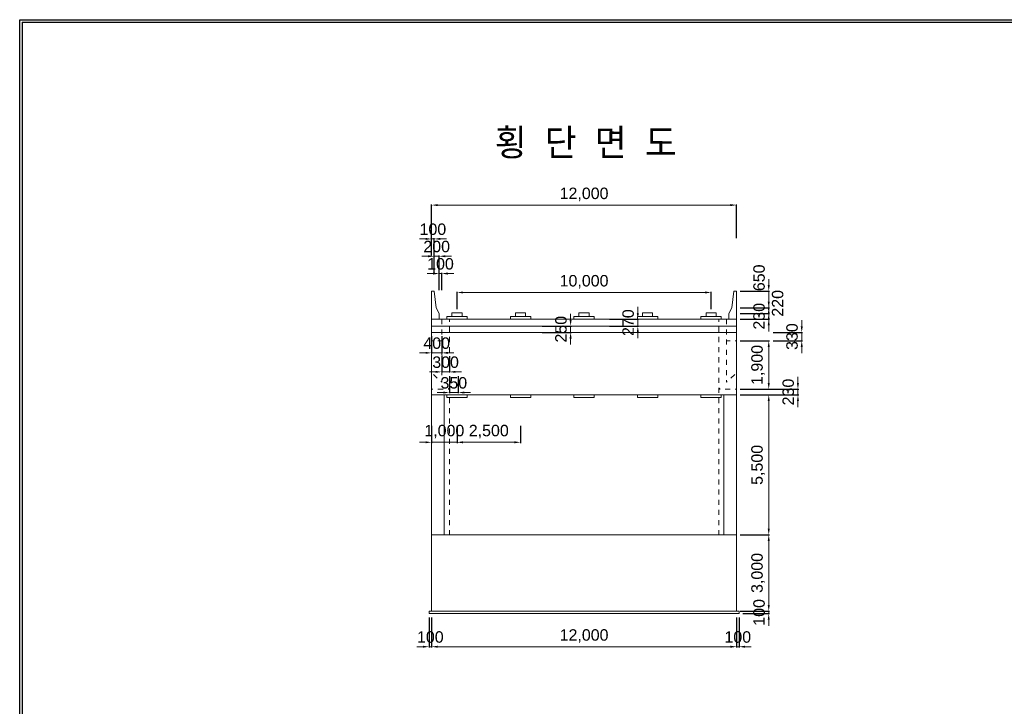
# Model space of a CAD drawing. Header units: metres. Extents: x -5059821 to -4982321, y -15782685 to -15728685.
# Tile 2 of 3: x -5059821 to -5021071, y -15755685 to -15728685. Entities that reach past the tile are written whole.
import ezdxf
from ezdxf.enums import TextEntityAlignment as Align

# ---------------------------------------------------------------- set-up
doc = ezdxf.new("R2010")
doc.units = ezdxf.units.M
doc.header["$MEASUREMENT"] = 0
doc.layers.get('Defpoints').update_dxf_attribs({"lineweight": 0})
for name, color, linetype, lineweight in [('A-DIM01', 1, 'Continuous', 0), ('Concrete', 4, 'Continuous', 0), ('Shoe', 5, 'Continuous', 0), ('Text', 3, 'Continuous', 0)]:
    doc.layers.add(name, color=color, linetype=linetype, lineweight=lineweight)
doc.styles.get("Standard").update_dxf_attribs({"font": 'txt', "height": 5})
doc.styles.add('style2', font='arial.ttf')
doc.styles.add('돋움', font='txt')
doc.dimstyles.new('DIM01', dxfattribs={"dimtxt": 3.5, "dimasz": 0.8, "dimexe": 2, "dimexo": 10, "dimgap": 1.25, "dimtad": 1, "dimdec": 0, "dimzin": 0, "dimtxsty": '돋움', "dimcen": 0.09, "dimclrd": 1, "dimclre": 1, "dimclrt": 256, "dimadec": 0, "dimazin": 0, "dimtfac": 0.072, "dimtdec": 0, "dimtix": 1, "dimtmove": 2, "dimatfit": 3, "dimfxl": 1, "dimtolj": 1, "dimtzin": 0, "dimlwd": -1, "dimarcsym": 0})

# ---------------------------------------------------------------- blocks, each defined once
blk = doc.blocks.new('*D73')
at = {"layer": 'A-DIM01', "color": 1, "lineweight": -2}
for p, q in [((-5043609.867925, -15744653.787149), (-5043609.867925, -15745333.915286)), ((-5042609.867925, -15744653.287149), (-5042609.867925, -15745333.915286))]:
    blk.add_line(p, q, dxfattribs=at)
at = {"layer": 'A-DIM01', "color": 1}
for p, q in [((-5043849.867925, -15745303.915286), (-5044089.867925, -15745303.915286)), ((-5043609.867925, -15745303.915286), (-5042609.867925, -15745303.915286)), ((-5042369.867925, -15745303.915286), (-5042129.867925, -15745303.915286))]:
    blk.add_line(p, q, dxfattribs=at)
for points in [[(-5043849.867925, -15745263.915286), (-5043849.867925, -15745343.915286), (-5043609.867925, -15745303.915286)], [(-5042369.867925, -15745263.915286), (-5042369.867925, -15745343.915286), (-5042609.867925, -15745303.915286)]]:
    blk.add_solid(points, dxfattribs=at)
at = {"layer": 'Defpoints', "color": 0}
for p in [(-5043609.867925, -15744503.787149), (-5042609.867925, -15744503.287149), (-5042609.867925, -15745303.915286)]:
    blk.add_point(p, dxfattribs=at)
at = {"layer": 'A-DIM01', "color": 7, "insert": (-5043109.867925, -15744883.485545), "char_height": 450, "attachment_point": 5, "style": 'style2'}
blk.add_mtext('\\A1;1,000', dxfattribs=at)
blk = doc.blocks.new('*D75')
at = {"layer": 'A-DIM01', "color": 1, "lineweight": -2}
for p, q in [((-5042609.867925, -15744653.287149), (-5042609.867925, -15745333.415286)), ((-5040109.867925, -15744652.787149), (-5040109.867925, -15745333.415286))]:
    blk.add_line(p, q, dxfattribs=at)
at = {"layer": 'A-DIM01', "color": 1}
blk.add_line((-5042369.867925, -15745303.415286), (-5040349.867925, -15745303.415286), dxfattribs=at)
for points in [[(-5042369.867925, -15745263.415286), (-5042369.867925, -15745343.415286), (-5042609.867925, -15745303.415286)], [(-5040349.867925, -15745263.415286), (-5040349.867925, -15745343.415286), (-5040109.867925, -15745303.415286)]]:
    blk.add_solid(points, dxfattribs=at)
at = {"layer": 'Defpoints', "color": 0}
for p in [(-5042609.867925, -15744503.287149), (-5040109.867925, -15744502.787149), (-5040109.867925, -15745303.415286)]:
    blk.add_point(p, dxfattribs=at)
at = {"layer": 'A-DIM01', "color": 7, "insert": (-5041359.867925, -15744882.985545), "char_height": 450, "attachment_point": 5, "style": 'style2'}
blk.add_mtext('\\A1;2,500', dxfattribs=at)
blk = doc.blocks.new('*D77')
at = {"layer": 'A-DIM01', "color": 1, "lineweight": -2}
for p, q in [((-5042909.867925, -15742697.343289), (-5042909.867925, -15743377.471426)), ((-5042559.867925, -15742696.843289), (-5042559.867925, -15743377.471426))]:
    blk.add_line(p, q, dxfattribs=at)
at = {"layer": 'A-DIM01', "color": 1}
for p, q in [((-5043149.867925, -15743347.471426), (-5043389.867925, -15743347.471426)), ((-5042909.867925, -15743347.471426), (-5042559.867925, -15743347.471426)), ((-5042319.867925, -15743347.471426), (-5042079.867925, -15743347.471426))]:
    blk.add_line(p, q, dxfattribs=at)
for points in [[(-5043149.867925, -15743307.471426), (-5043149.867925, -15743387.471426), (-5042909.867925, -15743347.471426)], [(-5042319.867925, -15743307.471426), (-5042319.867925, -15743387.471426), (-5042559.867925, -15743347.471426)]]:
    blk.add_solid(points, dxfattribs=at)
at = {"layer": 'Defpoints', "color": 0}
for p in [(-5042909.867925, -15742547.343289), (-5042559.867925, -15742546.843289), (-5042559.867925, -15743347.471426)]:
    blk.add_point(p, dxfattribs=at)
at = {"layer": 'A-DIM01', "color": 7, "insert": (-5042734.867925, -15742967.560103), "char_height": 450, "attachment_point": 5, "style": 'style2'}
blk.add_mtext('\\A1;350', dxfattribs=at)
blk = doc.blocks.new('*D79')
at = {"layer": 'A-DIM01', "color": 1, "lineweight": -2}
for p, q in [((-5043209.867925, -15741884.534485), (-5043209.867925, -15742564.662622)), ((-5042909.867925, -15741912.111054), (-5042909.867925, -15742564.662622))]:
    blk.add_line(p, q, dxfattribs=at)
at = {"layer": 'A-DIM01', "color": 1}
for p, q in [((-5043449.867925, -15742534.662622), (-5043689.867925, -15742534.662622)), ((-5043209.867925, -15742534.662622), (-5042909.867925, -15742534.662622)), ((-5042669.867925, -15742534.662622), (-5042429.867925, -15742534.662622))]:
    blk.add_line(p, q, dxfattribs=at)
for points in [[(-5043449.867925, -15742494.662622), (-5043449.867925, -15742574.662622), (-5043209.867925, -15742534.662622)], [(-5042669.867925, -15742494.662622), (-5042669.867925, -15742574.662622), (-5042909.867925, -15742534.662622)]]:
    blk.add_solid(points, dxfattribs=at)
at = {"layer": 'Defpoints', "color": 0}
for p in [(-5043209.867925, -15741734.534485), (-5042909.867925, -15741762.111054), (-5042909.867925, -15742534.662622)]:
    blk.add_point(p, dxfattribs=at)
at = {"layer": 'A-DIM01', "color": 7, "insert": (-5043059.867925, -15742154.751299), "char_height": 450, "attachment_point": 5, "style": 'style2'}
blk.add_mtext('\\A1;300', dxfattribs=at)
blk = doc.blocks.new('*D81')
at = {"layer": 'A-DIM01', "color": 1, "lineweight": -2}
for p, q in [((-5043609.867925, -15741135.970569), (-5043609.867925, -15741816.098706)), ((-5043209.867925, -15741132.111054), (-5043209.867925, -15741816.098706))]:
    blk.add_line(p, q, dxfattribs=at)
at = {"layer": 'A-DIM01', "color": 1}
for p, q in [((-5043849.867925, -15741786.098706), (-5044089.867925, -15741786.098706)), ((-5043609.867925, -15741786.098706), (-5043209.867925, -15741786.098706)), ((-5042969.867925, -15741786.098706), (-5042729.867925, -15741786.098706))]:
    blk.add_line(p, q, dxfattribs=at)
for points in [[(-5043849.867925, -15741746.098706), (-5043849.867925, -15741826.098706), (-5043609.867925, -15741786.098706)], [(-5042969.867925, -15741746.098706), (-5042969.867925, -15741826.098706), (-5043209.867925, -15741786.098706)]]:
    blk.add_solid(points, dxfattribs=at)
at = {"layer": 'Defpoints', "color": 0}
for p in [(-5043609.867925, -15740985.970569), (-5043209.867925, -15740982.111054), (-5043209.867925, -15741786.098706)]:
    blk.add_point(p, dxfattribs=at)
at = {"layer": 'A-DIM01', "color": 7, "insert": (-5043409.867925, -15741406.340862), "char_height": 450, "attachment_point": 5, "style": 'style2'}
blk.add_mtext('\\A1;400', dxfattribs=at)
blk = doc.blocks.new('*D83')
at = {"layer": 'A-DIM01', "color": 1}
for p, q in [((-5043849.867925, -15737306.278162), (-5044089.867925, -15737306.278162)), ((-5043509.867925, -15737306.278162), (-5043609.867925, -15737306.278162)), ((-5043269.867925, -15737306.278162), (-5043029.867925, -15737306.278162))]:
    blk.add_line(p, q, dxfattribs=at)
at = {"layer": 'A-DIM01', "color": 1, "lineweight": -2}
for p, q in [((-5043609.867925, -15737956.906299), (-5043609.867925, -15737276.278162)), ((-5043509.867925, -15737956.906299), (-5043509.867925, -15737276.278162))]:
    blk.add_line(p, q, dxfattribs=at)
at = {"layer": 'A-DIM01', "color": 1}
for points in [[(-5043849.867925, -15737266.278162), (-5043849.867925, -15737346.278162), (-5043609.867925, -15737306.278162)], [(-5043269.867925, -15737266.278162), (-5043269.867925, -15737346.278162), (-5043509.867925, -15737306.278162)]]:
    blk.add_solid(points, dxfattribs=at)
at = {"layer": 'Defpoints', "color": 0}
for p in [(-5043609.867925, -15737306.278162), (-5043609.867925, -15738106.906299), (-5043509.867925, -15738106.906299)]:
    blk.add_point(p, dxfattribs=at)
at = {"layer": 'A-DIM01', "color": 7, "insert": (-5043559.867925, -15736926.520317), "char_height": 450, "attachment_point": 5, "style": 'style2'}
blk.add_mtext('\\A1;100', dxfattribs=at)
blk = doc.blocks.new('*D85')
at = {"layer": 'A-DIM01', "color": 1}
for p, q in [((-5043749.867925, -15737986.906299), (-5043989.867925, -15737986.906299)), ((-5043309.867925, -15737986.906299), (-5043509.867925, -15737986.906299)), ((-5043069.867925, -15737986.906299), (-5042829.867925, -15737986.906299))]:
    blk.add_line(p, q, dxfattribs=at)
at = {"layer": 'A-DIM01', "color": 1, "lineweight": -2}
for p, q in [((-5043509.867925, -15738637.534435), (-5043509.867925, -15737956.906299)), ((-5043309.867925, -15738637.534435), (-5043309.867925, -15737956.906299))]:
    blk.add_line(p, q, dxfattribs=at)
at = {"layer": 'A-DIM01', "color": 1}
for points in [[(-5043749.867925, -15737946.906299), (-5043749.867925, -15738026.906299), (-5043509.867925, -15737986.906299)], [(-5043069.867925, -15737946.906299), (-5043069.867925, -15738026.906299), (-5043309.867925, -15737986.906299)]]:
    blk.add_solid(points, dxfattribs=at)
at = {"layer": 'Defpoints', "color": 0}
for p in [(-5043509.867925, -15737986.906299), (-5043509.867925, -15738787.534435), (-5043309.867925, -15738787.534435)]:
    blk.add_point(p, dxfattribs=at)
at = {"layer": 'A-DIM01', "color": 7, "insert": (-5043409.867925, -15737607.148454), "char_height": 450, "attachment_point": 5, "style": 'style2'}
blk.add_mtext('\\A1;200', dxfattribs=at)
blk = doc.blocks.new('*D87')
at = {"layer": 'A-DIM01', "color": 1}
for p, q in [((-5043549.867925, -15738667.534435), (-5043789.867925, -15738667.534435)), ((-5043209.867925, -15738667.534435), (-5043309.867925, -15738667.534435)), ((-5042969.867925, -15738667.534435), (-5042729.867925, -15738667.534435))]:
    blk.add_line(p, q, dxfattribs=at)
at = {"layer": 'A-DIM01', "color": 1, "lineweight": -2}
for p, q in [((-5043309.867925, -15739318.162572), (-5043309.867925, -15738637.534435)), ((-5043209.867925, -15739318.162572), (-5043209.867925, -15738637.534435))]:
    blk.add_line(p, q, dxfattribs=at)
at = {"layer": 'A-DIM01', "color": 1}
for points in [[(-5043549.867925, -15738627.534435), (-5043549.867925, -15738707.534435), (-5043309.867925, -15738667.534435)], [(-5042969.867925, -15738627.534435), (-5042969.867925, -15738707.534435), (-5043209.867925, -15738667.534435)]]:
    blk.add_solid(points, dxfattribs=at)
at = {"layer": 'Defpoints', "color": 0}
for p in [(-5043309.867925, -15738667.534435), (-5043309.867925, -15739468.162572), (-5043209.867925, -15739468.162572)]:
    blk.add_point(p, dxfattribs=at)
at = {"layer": 'A-DIM01', "color": 7, "insert": (-5043259.867925, -15738287.776591), "char_height": 450, "attachment_point": 5, "style": 'style2'}
blk.add_mtext('\\A1;100', dxfattribs=at)
blk = doc.blocks.new('*D89')
at = {"layer": 'A-DIM01', "color": 1, "lineweight": -2}
for p, q in [((-5043609.867925, -15737276.278162), (-5043609.867925, -15735945.521888)), ((-5031610.117925, -15737274.673995), (-5031610.117925, -15735945.521888))]:
    blk.add_line(p, q, dxfattribs=at)
at = {"layer": 'A-DIM01', "color": 1}
blk.add_line((-5031850.117925, -15735975.521888), (-5043369.867925, -15735975.521888), dxfattribs=at)
for points in [[(-5043369.867925, -15735935.521888), (-5043369.867925, -15736015.521888), (-5043609.867925, -15735975.521888)], [(-5031850.117925, -15735935.521888), (-5031850.117925, -15736015.521888), (-5031610.117925, -15735975.521888)]]:
    blk.add_solid(points, dxfattribs=at)
at = {"layer": 'Defpoints', "color": 0}
for p in [(-5043609.867925, -15735975.521888), (-5043609.867925, -15737426.278162), (-5031610.117925, -15737424.673995)]:
    blk.add_point(p, dxfattribs=at)
at = {"layer": 'A-DIM01', "color": 7, "insert": (-5037609.992925, -15735555.092148), "char_height": 450, "attachment_point": 5, "style": 'style2'}
blk.add_mtext('\\A1;12,000', dxfattribs=at)
blk = doc.blocks.new('*D91')
at = {"layer": 'A-DIM01', "color": 1, "lineweight": -2}
for p, q in [((-5042609.867925, -15740062.111054), (-5042609.867925, -15739381.482917)), ((-5032609.867925, -15740062.111054), (-5032609.867925, -15739381.482917))]:
    blk.add_line(p, q, dxfattribs=at)
at = {"layer": 'A-DIM01', "color": 1}
blk.add_line((-5032849.867925, -15739411.482917), (-5042369.867925, -15739411.482917), dxfattribs=at)
for points in [[(-5042369.867925, -15739371.482917), (-5042369.867925, -15739451.482917), (-5042609.867925, -15739411.482917)], [(-5032849.867925, -15739371.482917), (-5032849.867925, -15739451.482917), (-5032609.867925, -15739411.482917)]]:
    blk.add_solid(points, dxfattribs=at)
at = {"layer": 'Defpoints', "color": 0}
for p in [(-5042609.867925, -15739411.482917), (-5042609.867925, -15740212.111054), (-5032609.867925, -15740212.111054)]:
    blk.add_point(p, dxfattribs=at)
at = {"layer": 'A-DIM01', "color": 7, "insert": (-5037609.867925, -15738991.053176), "char_height": 450, "attachment_point": 5, "style": 'style2'}
blk.add_mtext('\\A1;10,000', dxfattribs=at)
blk = doc.blocks.new('*D93')
at = {"layer": 'A-DIM01', "color": 1, "lineweight": -2}
for p, q in [((-5031459.867925, -15743442.111054), (-5030311.472973, -15743442.111054)), ((-5031459.867925, -15748942.111054), (-5030311.472973, -15748942.111054))]:
    blk.add_line(p, q, dxfattribs=at)
at = {"layer": 'A-DIM01', "color": 1}
blk.add_line((-5030341.472973, -15748702.111054), (-5030341.472973, -15743682.111054), dxfattribs=at)
for points in [[(-5030381.472973, -15743682.111054), (-5030301.472973, -15743682.111054), (-5030341.472973, -15743442.111054)], [(-5030381.472973, -15748702.111054), (-5030301.472973, -15748702.111054), (-5030341.472973, -15748942.111054)]]:
    blk.add_solid(points, dxfattribs=at)
at = {"layer": 'Defpoints', "color": 0}
for p in [(-5031609.867925, -15743442.111054), (-5030341.472973, -15743442.111054), (-5031609.867925, -15748942.111054)]:
    blk.add_point(p, dxfattribs=at)
at = {"layer": 'A-DIM01', "color": 7, "insert": (-5030761.902714, -15746192.111054), "char_height": 450, "attachment_point": 5, "rotation": 90, "style": 'style2'}
blk.add_mtext('\\A1;5,500', dxfattribs=at)
blk = doc.blocks.new('*D95')
at = {"layer": 'A-DIM01', "color": 1}
for p, q in [((-5029193.078022, -15742972.111054), (-5029193.078022, -15742732.111054)), ((-5029193.078022, -15743442.111054), (-5029193.078022, -15743212.111054)), ((-5029193.078022, -15743682.111054), (-5029193.078022, -15743922.111054))]:
    blk.add_line(p, q, dxfattribs=at)
at = {"layer": 'A-DIM01', "color": 1, "lineweight": -2}
for p, q in [((-5030311.472973, -15743212.111054), (-5029163.078022, -15743212.111054)), ((-5030311.472973, -15743442.111054), (-5029163.078022, -15743442.111054))]:
    blk.add_line(p, q, dxfattribs=at)
at = {"layer": 'A-DIM01', "color": 1}
for points in [[(-5029233.078022, -15742972.111054), (-5029153.078022, -15742972.111054), (-5029193.078022, -15743212.111054)], [(-5029233.078022, -15743682.111054), (-5029153.078022, -15743682.111054), (-5029193.078022, -15743442.111054)]]:
    blk.add_solid(points, dxfattribs=at)
at = {"layer": 'Defpoints', "color": 0}
for p in [(-5030461.472973, -15743212.111054), (-5029193.078022, -15743212.111054), (-5030461.472973, -15743442.111054)]:
    blk.add_point(p, dxfattribs=at)
at = {"layer": 'A-DIM01', "color": 7, "insert": (-5029572.989345, -15743327.111054), "char_height": 450, "attachment_point": 5, "rotation": 90, "style": 'style2'}
blk.add_mtext('\\A1;230', dxfattribs=at)
blk = doc.blocks.new('*D97')
at = {"layer": 'A-DIM01', "color": 1, "lineweight": -2}
for p, q in [((-5031459.867925, -15741312.111054), (-5030311.472973, -15741312.111054)), ((-5031459.867925, -15743212.111054), (-5030311.472973, -15743212.111054))]:
    blk.add_line(p, q, dxfattribs=at)
at = {"layer": 'A-DIM01', "color": 1}
blk.add_line((-5030341.472973, -15742972.111054), (-5030341.472973, -15741552.111054), dxfattribs=at)
for points in [[(-5030381.472973, -15741552.111054), (-5030301.472973, -15741552.111054), (-5030341.472973, -15741312.111054)], [(-5030381.472973, -15742972.111054), (-5030301.472973, -15742972.111054), (-5030341.472973, -15743212.111054)]]:
    blk.add_solid(points, dxfattribs=at)
at = {"layer": 'Defpoints', "color": 0}
for p in [(-5031609.867925, -15741312.111054), (-5030341.472973, -15741312.111054), (-5031609.867925, -15743212.111054)]:
    blk.add_point(p, dxfattribs=at)
at = {"layer": 'A-DIM01', "color": 7, "insert": (-5030761.902714, -15742262.111054), "char_height": 450, "attachment_point": 5, "rotation": 90, "style": 'style2'}
blk.add_mtext('\\A1;1,900', dxfattribs=at)
blk = doc.blocks.new('*D99')
at = {"layer": 'A-DIM01', "color": 1, "lineweight": -2}
for p, q in [((-5031459.867925, -15748942.111054), (-5030311.472973, -15748942.111054)), ((-5031459.867925, -15751942.111054), (-5030311.472973, -15751942.111054))]:
    blk.add_line(p, q, dxfattribs=at)
at = {"layer": 'A-DIM01', "color": 1}
blk.add_line((-5030341.472973, -15751702.111054), (-5030341.472973, -15749182.111054), dxfattribs=at)
for points in [[(-5030381.472973, -15749182.111054), (-5030301.472973, -15749182.111054), (-5030341.472973, -15748942.111054)], [(-5030381.472973, -15751702.111054), (-5030301.472973, -15751702.111054), (-5030341.472973, -15751942.111054)]]:
    blk.add_solid(points, dxfattribs=at)
at = {"layer": 'Defpoints', "color": 0}
for p in [(-5031609.867925, -15748942.111054), (-5030341.472973, -15748942.111054), (-5031609.867925, -15751942.111054)]:
    blk.add_point(p, dxfattribs=at)
at = {"layer": 'A-DIM01', "color": 7, "insert": (-5030761.902714, -15750442.111054), "char_height": 450, "attachment_point": 5, "rotation": 90, "style": 'style2'}
blk.add_mtext('\\A1;3,000', dxfattribs=at)
blk = doc.blocks.new('*D101')
at = {"layer": 'A-DIM01', "color": 1}
for p, q in [((-5030341.472973, -15751702.111054), (-5030341.472973, -15751462.111054)), ((-5030341.472973, -15752042.111054), (-5030341.472973, -15751942.111054)), ((-5030341.472973, -15752282.111054), (-5030341.472973, -15752522.111054))]:
    blk.add_line(p, q, dxfattribs=at)
at = {"layer": 'A-DIM01', "color": 1, "lineweight": -2}
for p, q in [((-5031359.867925, -15751942.111054), (-5030311.472973, -15751942.111054)), ((-5031359.867925, -15752042.111054), (-5030311.472973, -15752042.111054))]:
    blk.add_line(p, q, dxfattribs=at)
at = {"layer": 'A-DIM01', "color": 1}
for points in [[(-5030381.472973, -15751702.111054), (-5030301.472973, -15751702.111054), (-5030341.472973, -15751942.111054)], [(-5030381.472973, -15752282.111054), (-5030301.472973, -15752282.111054), (-5030341.472973, -15752042.111054)]]:
    blk.add_solid(points, dxfattribs=at)
at = {"layer": 'Defpoints', "color": 0}
for p in [(-5031509.867925, -15751942.111054), (-5031509.867925, -15752042.111054), (-5030341.472973, -15751942.111054)]:
    blk.add_point(p, dxfattribs=at)
at = {"layer": 'A-DIM01', "color": 7, "insert": (-5030721.230818, -15751992.111054), "char_height": 450, "attachment_point": 5, "rotation": 90, "style": 'style2'}
blk.add_mtext('\\A1;100', dxfattribs=at)
blk = doc.blocks.new('*D103')
at = {"layer": 'A-DIM01', "color": 1, "lineweight": -2}
for p, q in [((-5043709.867925, -15752192.111054), (-5043709.867925, -15753372.367327)), ((-5043609.867925, -15752192.111054), (-5043609.867925, -15753372.367327))]:
    blk.add_line(p, q, dxfattribs=at)
at = {"layer": 'A-DIM01', "color": 1}
for p, q in [((-5043949.867925, -15753342.367327), (-5044189.867925, -15753342.367327)), ((-5043709.867925, -15753342.367327), (-5043609.867925, -15753342.367327)), ((-5043369.867925, -15753342.367327), (-5043129.867925, -15753342.367327))]:
    blk.add_line(p, q, dxfattribs=at)
for points in [[(-5043949.867925, -15753302.367327), (-5043949.867925, -15753382.367327), (-5043709.867925, -15753342.367327)], [(-5043369.867925, -15753302.367327), (-5043369.867925, -15753382.367327), (-5043609.867925, -15753342.367327)]]:
    blk.add_solid(points, dxfattribs=at)
at = {"layer": 'Defpoints', "color": 0}
for p in [(-5043709.867925, -15752042.111054), (-5043609.867925, -15752042.111054), (-5043609.867925, -15753342.367327)]:
    blk.add_point(p, dxfattribs=at)
at = {"layer": 'A-DIM01', "color": 7, "insert": (-5043659.867925, -15752962.609483), "char_height": 450, "attachment_point": 5, "style": 'style2'}
blk.add_mtext('\\A1;100', dxfattribs=at)
blk = doc.blocks.new('*D105')
at = {"layer": 'A-DIM01', "color": 1, "lineweight": -2}
for p, q in [((-5031609.867925, -15752192.111054), (-5031609.867925, -15753372.367327)), ((-5031509.867925, -15752192.111054), (-5031509.867925, -15753372.367327))]:
    blk.add_line(p, q, dxfattribs=at)
at = {"layer": 'A-DIM01', "color": 1}
for p, q in [((-5031849.867925, -15753342.367327), (-5032089.867925, -15753342.367327)), ((-5031609.867925, -15753342.367327), (-5031509.867925, -15753342.367327)), ((-5031269.867925, -15753342.367327), (-5031029.867925, -15753342.367327))]:
    blk.add_line(p, q, dxfattribs=at)
for points in [[(-5031849.867925, -15753302.367327), (-5031849.867925, -15753382.367327), (-5031609.867925, -15753342.367327)], [(-5031269.867925, -15753302.367327), (-5031269.867925, -15753382.367327), (-5031509.867925, -15753342.367327)]]:
    blk.add_solid(points, dxfattribs=at)
at = {"layer": 'Defpoints', "color": 0}
for p in [(-5031609.867925, -15752042.111054), (-5031509.867925, -15752042.111054), (-5031509.867925, -15753342.367327)]:
    blk.add_point(p, dxfattribs=at)
at = {"layer": 'A-DIM01', "color": 7, "insert": (-5031559.867925, -15752962.609483), "char_height": 450, "attachment_point": 5, "style": 'style2'}
blk.add_mtext('\\A1;100', dxfattribs=at)
blk = doc.blocks.new('*D107')
at = {"layer": 'A-DIM01', "color": 1, "lineweight": -2}
for p, q in [((-5043609.867925, -15752192.111054), (-5043609.867925, -15753372.367327)), ((-5031609.867925, -15752192.111054), (-5031609.867925, -15753372.367327))]:
    blk.add_line(p, q, dxfattribs=at)
at = {"layer": 'A-DIM01', "color": 1}
blk.add_line((-5043369.867925, -15753342.367327), (-5031849.867925, -15753342.367327), dxfattribs=at)
for points in [[(-5043369.867925, -15753302.367327), (-5043369.867925, -15753382.367327), (-5043609.867925, -15753342.367327)], [(-5031849.867925, -15753302.367327), (-5031849.867925, -15753382.367327), (-5031609.867925, -15753342.367327)]]:
    blk.add_solid(points, dxfattribs=at)
at = {"layer": 'Defpoints', "color": 0}
for p in [(-5043609.867925, -15752042.111054), (-5031609.867925, -15752042.111054), (-5031609.867925, -15753342.367327)]:
    blk.add_point(p, dxfattribs=at)
at = {"layer": 'A-DIM01', "color": 7, "insert": (-5037609.867925, -15752921.937586), "char_height": 450, "attachment_point": 5, "style": 'style2'}
blk.add_mtext('\\A1;12,000', dxfattribs=at)
blk = doc.blocks.new('*D109')
at = {"layer": 'A-DIM01', "color": 1}
for p, q in [((-5029043.078022, -15740742.111054), (-5029043.078022, -15740502.111054)), ((-5029043.078022, -15741312.111054), (-5029043.078022, -15740982.111054)), ((-5029043.078022, -15741552.111054), (-5029043.078022, -15741792.111054))]:
    blk.add_line(p, q, dxfattribs=at)
at = {"layer": 'A-DIM01', "color": 1, "lineweight": -2}
for p, q in [((-5030161.472973, -15740982.111054), (-5029013.078022, -15740982.111054)), ((-5030161.472973, -15741312.111054), (-5029013.078022, -15741312.111054))]:
    blk.add_line(p, q, dxfattribs=at)
at = {"layer": 'A-DIM01', "color": 1}
for points in [[(-5029083.078022, -15740742.111054), (-5029003.078022, -15740742.111054), (-5029043.078022, -15740982.111054)], [(-5029083.078022, -15741552.111054), (-5029003.078022, -15741552.111054), (-5029043.078022, -15741312.111054)]]:
    blk.add_solid(points, dxfattribs=at)
at = {"layer": 'Defpoints', "color": 0}
for p in [(-5030311.472973, -15740982.111054), (-5029043.078022, -15740982.111054), (-5030311.472973, -15741312.111054)]:
    blk.add_point(p, dxfattribs=at)
at = {"layer": 'A-DIM01', "color": 7, "insert": (-5029422.989345, -15741147.111054), "char_height": 450, "attachment_point": 5, "rotation": 90, "style": 'style2'}
blk.add_mtext('\\A1;330', dxfattribs=at)
blk = doc.blocks.new('*D111')
at = {"layer": 'A-DIM01', "color": 1}
for p, q in [((-5030341.472973, -15739992.111054), (-5030341.472973, -15739752.111054)), ((-5030341.472973, -15740462.111054), (-5030341.472973, -15740232.111054)), ((-5030341.472973, -15740702.111054), (-5030341.472973, -15740942.111054))]:
    blk.add_line(p, q, dxfattribs=at)
at = {"layer": 'A-DIM01', "color": 1, "lineweight": -2}
for p, q in [((-5031459.867925, -15740232.111054), (-5030311.472973, -15740232.111054)), ((-5031459.867925, -15740462.111054), (-5030311.472973, -15740462.111054))]:
    blk.add_line(p, q, dxfattribs=at)
at = {"layer": 'A-DIM01', "color": 1}
for points in [[(-5030381.472973, -15739992.111054), (-5030301.472973, -15739992.111054), (-5030341.472973, -15740232.111054)], [(-5030381.472973, -15740702.111054), (-5030301.472973, -15740702.111054), (-5030341.472973, -15740462.111054)]]:
    blk.add_solid(points, dxfattribs=at)
at = {"layer": 'Defpoints', "color": 0}
for p in [(-5031609.867925, -15740232.111054), (-5030341.472973, -15740232.111054), (-5031609.867925, -15740462.111054)]:
    blk.add_point(p, dxfattribs=at)
at = {"layer": 'A-DIM01', "color": 7, "insert": (-5030721.384297, -15740347.111054), "char_height": 450, "attachment_point": 5, "rotation": 90, "style": 'style2'}
blk.add_mtext('\\A1;230', dxfattribs=at)
blk = doc.blocks.new('*D113')
at = {"layer": 'A-DIM01', "color": 1}
for p, q in [((-5030341.472973, -15739772.111054), (-5030341.472973, -15739532.111054)), ((-5030341.472973, -15740232.111054), (-5030341.472973, -15740012.111054)), ((-5030341.472973, -15740472.111054), (-5030341.472973, -15740712.111054))]:
    blk.add_line(p, q, dxfattribs=at)
at = {"layer": 'A-DIM01', "color": 1, "lineweight": -2}
for p, q in [((-5031459.867925, -15740012.111054), (-5030311.472973, -15740012.111054)), ((-5031459.867925, -15740232.111054), (-5030311.472973, -15740232.111054))]:
    blk.add_line(p, q, dxfattribs=at)
at = {"layer": 'A-DIM01', "color": 1}
for points in [[(-5030381.472973, -15739772.111054), (-5030301.472973, -15739772.111054), (-5030341.472973, -15740012.111054)], [(-5030381.472973, -15740472.111054), (-5030301.472973, -15740472.111054), (-5030341.472973, -15740232.111054)]]:
    blk.add_solid(points, dxfattribs=at)
at = {"layer": 'Defpoints', "color": 0}
for p in [(-5031609.867925, -15740012.111054), (-5031609.867925, -15740232.111054), (-5030341.472973, -15740012.111054)]:
    blk.add_point(p, dxfattribs=at)
at = {"layer": 'A-DIM01', "color": 7, "insert": (-5029989.786203, -15739837.945658), "char_height": 450, "attachment_point": 5, "rotation": 90, "style": 'style2'}
blk.add_mtext('\\A1;220', dxfattribs=at)
blk = doc.blocks.new('*D115')
at = {"layer": 'A-DIM01', "color": 1}
for p, q in [((-5030341.472973, -15739122.111054), (-5030341.472973, -15738882.111054)), ((-5030341.472973, -15740012.111054), (-5030341.472973, -15739362.111054)), ((-5030341.472973, -15740252.111054), (-5030341.472973, -15740492.111054))]:
    blk.add_line(p, q, dxfattribs=at)
at = {"layer": 'A-DIM01', "color": 1, "lineweight": -2}
for p, q in [((-5031459.867925, -15739362.111054), (-5030311.472973, -15739362.111054)), ((-5031459.867925, -15740012.111054), (-5030311.472973, -15740012.111054))]:
    blk.add_line(p, q, dxfattribs=at)
at = {"layer": 'A-DIM01', "color": 1}
for points in [[(-5030381.472973, -15739122.111054), (-5030301.472973, -15739122.111054), (-5030341.472973, -15739362.111054)], [(-5030381.472973, -15740252.111054), (-5030301.472973, -15740252.111054), (-5030341.472973, -15740012.111054)]]:
    blk.add_solid(points, dxfattribs=at)
at = {"layer": 'Defpoints', "color": 0}
for p in [(-5031609.867925, -15739362.111054), (-5030341.472973, -15739362.111054), (-5031609.867925, -15740012.111054)]:
    blk.add_point(p, dxfattribs=at)
at = {"layer": 'A-DIM01', "color": 7, "insert": (-5030721.230818, -15738835.242673), "char_height": 450, "attachment_point": 5, "rotation": 90, "style": 'style2'}
blk.add_mtext('\\A1;650', dxfattribs=at)
blk = doc.blocks.new('*D117')
at = {"layer": 'A-DIM01', "color": 1}
for p, q in [((-5038138.683288, -15740492.111054), (-5038138.683288, -15740252.111054)), ((-5038138.683288, -15740982.111054), (-5038138.683288, -15740732.111054)), ((-5038138.683288, -15741222.111054), (-5038138.683288, -15741462.111054))]:
    blk.add_line(p, q, dxfattribs=at)
at = {"layer": 'A-DIM01', "color": 1, "lineweight": -2}
for p, q in [((-5039257.07824, -15740732.111054), (-5038108.683288, -15740732.111054)), ((-5039257.07824, -15740982.111054), (-5038108.683288, -15740982.111054))]:
    blk.add_line(p, q, dxfattribs=at)
at = {"layer": 'A-DIM01', "color": 1}
for points in [[(-5038178.683288, -15740492.111054), (-5038098.683288, -15740492.111054), (-5038138.683288, -15740732.111054)], [(-5038178.683288, -15741222.111054), (-5038098.683288, -15741222.111054), (-5038138.683288, -15740982.111054)]]:
    blk.add_solid(points, dxfattribs=at)
at = {"layer": 'Defpoints', "color": 0}
for p in [(-5039407.07824, -15740732.111054), (-5039407.07824, -15740982.111054), (-5038138.683288, -15740732.111054)]:
    blk.add_point(p, dxfattribs=at)
at = {"layer": 'A-DIM01', "color": 7, "insert": (-5038518.441133, -15740857.111054), "char_height": 450, "attachment_point": 5, "rotation": 90, "style": 'style2'}
blk.add_mtext('\\A1;250', dxfattribs=at)
blk = doc.blocks.new('*D119')
at = {"layer": 'A-DIM01', "color": 1}
for p, q in [((-5035494.824341, -15740222.111054), (-5035494.824341, -15739982.111054)), ((-5035494.824341, -15740732.111054), (-5035494.824341, -15740462.111054)), ((-5035494.824341, -15740972.111054), (-5035494.824341, -15741212.111054))]:
    blk.add_line(p, q, dxfattribs=at)
at = {"layer": 'A-DIM01', "color": 1, "lineweight": -2}
for p, q in [((-5036613.219293, -15740462.111054), (-5035464.824341, -15740462.111054)), ((-5036613.219293, -15740732.111054), (-5035464.824341, -15740732.111054))]:
    blk.add_line(p, q, dxfattribs=at)
at = {"layer": 'A-DIM01', "color": 1}
for points in [[(-5035534.824341, -15740222.111054), (-5035454.824341, -15740222.111054), (-5035494.824341, -15740462.111054)], [(-5035534.824341, -15740972.111054), (-5035454.824341, -15740972.111054), (-5035494.824341, -15740732.111054)]]:
    blk.add_solid(points, dxfattribs=at)
at = {"layer": 'Defpoints', "color": 0}
for p in [(-5036763.219293, -15740462.111054), (-5035494.824341, -15740462.111054), (-5036763.219293, -15740732.111054)]:
    blk.add_point(p, dxfattribs=at)
at = {"layer": 'A-DIM01', "color": 7, "insert": (-5035874.582186, -15740597.111054), "char_height": 450, "attachment_point": 5, "rotation": 90, "style": 'style2'}
blk.add_mtext('\\A1;270', dxfattribs=at)

msp = doc.modelspace()

# ---------------------------------------------------------------- linework, layer by layer
for p, q in [((-5059820.855646, -15782684.998937), (-5059820.855646, -15728684.998937)), ((-5059820.855646, -15728684.998937), (-4982320.855646, -15728684.998937)), ((-5059720.855646, -15728784.998937), (-5059720.855646, -15782584.998937)), ((-5059720.855646, -15728784.998937), (-4982420.855646, -15728784.998937))]:
    msp.add_line(p, q)
at = {"layer": 'Concrete'}
for p, q in [((-5043609.867925, -15739362.111054), (-5043509.867925, -15739362.111054)), ((-5043609.867925, -15740462.111054), (-5043609.867925, -15739362.111054)), ((-5043509.867925, -15739362.111054), (-5043429.867925, -15740012.111054)), ((-5031709.867925, -15739362.111054), (-5031789.867925, -15740012.111054)), ((-5031609.867925, -15739362.111054), (-5031709.867925, -15739362.111054)), ((-5031609.867925, -15740462.111054), (-5031609.867925, -15739362.111054)), ((-5043429.867925, -15740012.111054), (-5043309.867925, -15740232.111054)), ((-5043309.867925, -15740232.111054), (-5043309.867925, -15740462.111054)), ((-5031789.867925, -15740012.111054), (-5031909.867925, -15740232.111054)), ((-5031909.867925, -15740232.111054), (-5031909.867925, -15740462.111054)), ((-5043609.867925, -15743442.111054), (-5043609.867925, -15740462.111054)), ((-5043609.867925, -15740462.111054), (-5031609.867925, -15740462.111054)), ((-5043209.867925, -15740662.111054), (-5043209.867925, -15740462.111054)), ((-5042909.867925, -15740562.111054), (-5042909.867925, -15740462.111054)), ((-5032309.867925, -15740562.111054), (-5032309.867925, -15740462.111054)), ((-5032009.867925, -15740662.111054), (-5032009.867925, -15740462.111054)), ((-5031609.867925, -15740462.111054), (-5031609.867925, -15743442.111054)), ((-5043609.867925, -15740732.111054), (-5031609.867925, -15740732.111054)), ((-5043609.867925, -15740982.111054), (-5031609.867925, -15740982.111054)), ((-5043209.867925, -15741062.111054), (-5043209.867925, -15740862.111054)), ((-5042909.867925, -15740962.111054), (-5042909.867925, -15740762.111054)), ((-5032309.867925, -15740962.111054), (-5032309.867925, -15740762.111054)), ((-5032009.867925, -15741062.111054), (-5032009.867925, -15740862.111054)), ((-5043609.867925, -15741312.111054), (-5043559.867925, -15741312.111054)), ((-5043359.867925, -15741312.111054), (-5043209.867925, -15741312.111054)), ((-5043209.867925, -15741462.111054), (-5043209.867925, -15741262.111054)), ((-5042909.867925, -15741362.111054), (-5042909.867925, -15741162.111054)), ((-5032309.867925, -15741362.111054), (-5032309.867925, -15741162.111054)), ((-5032009.867925, -15741462.111054), (-5032009.867925, -15741262.111054)), ((-5031859.867925, -15741312.111054), (-5032009.867925, -15741312.111054)), ((-5031609.867925, -15741312.111054), (-5031659.867925, -15741312.111054)), ((-5043209.867925, -15741862.111054), (-5043209.867925, -15741662.111054)), ((-5042909.867925, -15741762.111054), (-5042909.867925, -15741562.111054)), ((-5032309.867925, -15741762.111054), (-5032309.867925, -15741562.111054)), ((-5032009.867925, -15741862.111054), (-5032009.867925, -15741662.111054)), ((-5043209.867925, -15742262.111054), (-5043209.867925, -15742062.111054)), ((-5043209.867925, -15742262.111054), (-5043209.867925, -15742062.111054)), ((-5043209.867925, -15742262.111054), (-5043209.867925, -15742062.111054)), ((-5043209.867925, -15742262.111054), (-5043209.867925, -15742062.111054)), ((-5042909.867925, -15742162.111054), (-5042909.867925, -15741962.111054)), ((-5032309.867925, -15742162.111054), (-5032309.867925, -15741962.111054)), ((-5032009.867925, -15742262.111054), (-5032009.867925, -15742062.111054)), ((-5032009.867925, -15742262.111054), (-5032009.867925, -15742062.111054)), ((-5032009.867925, -15742262.111054), (-5032009.867925, -15742062.111054)), ((-5032009.867925, -15742262.111054), (-5032009.867925, -15742062.111054)), ((-5043209.867925, -15742662.111054), (-5043209.867925, -15742462.111054)), ((-5043209.867925, -15742662.111054), (-5043209.867925, -15742462.111054)), ((-5043209.867925, -15742662.111054), (-5043209.867925, -15742462.111054)), ((-5043209.867925, -15742662.111054), (-5043209.867925, -15742462.111054)), ((-5042909.867925, -15742562.111054), (-5042909.867925, -15742362.111054)), ((-5042909.867925, -15742562.111054), (-5042909.867925, -15742362.111054)), ((-5042909.867925, -15742562.111054), (-5042909.867925, -15742362.111054)), ((-5042909.867925, -15742562.111054), (-5042909.867925, -15742362.111054)), ((-5032309.867925, -15742562.111054), (-5032309.867925, -15742362.111054)), ((-5032309.867925, -15742562.111054), (-5032309.867925, -15742362.111054)), ((-5032309.867925, -15742562.111054), (-5032309.867925, -15742362.111054)), ((-5032309.867925, -15742562.111054), (-5032309.867925, -15742362.111054)), ((-5032009.867925, -15742662.111054), (-5032009.867925, -15742462.111054)), ((-5032009.867925, -15742662.111054), (-5032009.867925, -15742462.111054)), ((-5032009.867925, -15742662.111054), (-5032009.867925, -15742462.111054)), ((-5032009.867925, -15742662.111054), (-5032009.867925, -15742462.111054)), ((-5043391.866181, -15742776.017393), (-5043540.173337, -15742641.834728)), ((-5043209.867925, -15742940.682482), (-5043243.559026, -15742910.200058)), ((-5043209.867925, -15742940.682482), (-5043209.867925, -15742862.111054)), ((-5043209.867925, -15742940.682482), (-5043209.867925, -15742862.111054)), ((-5043209.867925, -15742940.682482), (-5043209.867925, -15742862.111054)), ((-5043209.867925, -15742940.682482), (-5043209.867925, -15742862.111054)), ((-5042909.867925, -15742962.111054), (-5042909.867925, -15742762.111054)), ((-5042909.867925, -15742962.111054), (-5042909.867925, -15742762.111054)), ((-5042909.867925, -15742962.111054), (-5042909.867925, -15742762.111054)), ((-5042909.867925, -15742962.111054), (-5042909.867925, -15742762.111054)), ((-5032309.867925, -15742962.111054), (-5032309.867925, -15742762.111054)), ((-5032309.867925, -15742962.111054), (-5032309.867925, -15742762.111054)), ((-5032309.867925, -15742962.111054), (-5032309.867925, -15742762.111054)), ((-5032309.867925, -15742962.111054), (-5032309.867925, -15742762.111054)), ((-5032009.867925, -15742940.682482), (-5032009.867925, -15742862.111054)), ((-5032009.867925, -15742940.682482), (-5032009.867925, -15742862.111054)), ((-5032009.867925, -15742940.682482), (-5032009.867925, -15742862.111054)), ((-5032009.867925, -15742940.682482), (-5032009.867925, -15742862.111054)), ((-5032009.867925, -15742940.682482), (-5031976.176824, -15742910.200058)), ((-5031827.869669, -15742776.017393), (-5031679.562513, -15742641.834728)), ((-5043559.867925, -15743212.111054), (-5043609.867925, -15743212.111054)), ((-5043559.867925, -15743212.111054), (-5043609.867925, -15743212.111054)), ((-5043559.867925, -15743212.111054), (-5043609.867925, -15743212.111054)), ((-5043559.867925, -15743212.111054), (-5043609.867925, -15743212.111054)), ((-5043159.867925, -15743212.111054), (-5043359.867925, -15743212.111054)), ((-5043159.867925, -15743212.111054), (-5043359.867925, -15743212.111054)), ((-5043159.867925, -15743212.111054), (-5043359.867925, -15743212.111054)), ((-5043159.867925, -15743212.111054), (-5043359.867925, -15743212.111054)), ((-5042909.867925, -15743212.111054), (-5042959.867925, -15743212.111054)), ((-5042909.867925, -15743212.111054), (-5042959.867925, -15743212.111054)), ((-5042909.867925, -15743212.111054), (-5042959.867925, -15743212.111054)), ((-5042909.867925, -15743212.111054), (-5042959.867925, -15743212.111054)), ((-5042909.867925, -15743212.111054), (-5042946.944714, -15743178.565388)), ((-5042909.867925, -15743362.111054), (-5042909.867925, -15743162.111054)), ((-5042909.867925, -15743362.111054), (-5042909.867925, -15743162.111054)), ((-5042909.867925, -15743362.111054), (-5042909.867925, -15743162.111054)), ((-5042909.867925, -15743362.111054), (-5042909.867925, -15743162.111054)), ((-5032309.867925, -15743362.111054), (-5032309.867925, -15743162.111054)), ((-5032309.867925, -15743362.111054), (-5032309.867925, -15743162.111054)), ((-5032309.867925, -15743362.111054), (-5032309.867925, -15743162.111054)), ((-5032309.867925, -15743362.111054), (-5032309.867925, -15743162.111054)), ((-5032309.867925, -15743212.111054), (-5032272.791136, -15743178.565388)), ((-5032309.867925, -15743212.111054), (-5032259.867925, -15743212.111054)), ((-5032309.867925, -15743212.111054), (-5032259.867925, -15743212.111054)), ((-5032309.867925, -15743212.111054), (-5032259.867925, -15743212.111054)), ((-5032309.867925, -15743212.111054), (-5032259.867925, -15743212.111054)), ((-5032059.867925, -15743212.111054), (-5031859.867925, -15743212.111054)), ((-5032059.867925, -15743212.111054), (-5031859.867925, -15743212.111054)), ((-5032059.867925, -15743212.111054), (-5031859.867925, -15743212.111054)), ((-5032059.867925, -15743212.111054), (-5031859.867925, -15743212.111054)), ((-5031659.867925, -15743212.111054), (-5031609.867925, -15743212.111054)), ((-5031659.867925, -15743212.111054), (-5031609.867925, -15743212.111054)), ((-5031659.867925, -15743212.111054), (-5031609.867925, -15743212.111054)), ((-5031659.867925, -15743212.111054), (-5031609.867925, -15743212.111054)), ((-5043109.867925, -15743442.111054), (-5043609.867925, -15743442.111054)), ((-5043609.867925, -15743442.111054), (-5043609.867925, -15748942.111054)), ((-5043109.867925, -15748942.111054), (-5043109.867925, -15743442.111054)), ((-5043109.867925, -15743442.111054), (-5032109.867925, -15743442.111054)), ((-5043009.867925, -15743442.111054), (-5043009.867925, -15743542.111054)), ((-5043009.867925, -15743542.111054), (-5042209.867925, -15743542.111054)), ((-5042909.867925, -15743762.111054), (-5042909.867925, -15743562.111054)), ((-5042209.867925, -15743542.111054), (-5042209.867925, -15743442.111054)), ((-5040509.867925, -15743442.111054), (-5040509.867925, -15743542.111054)), ((-5040509.867925, -15743542.111054), (-5039709.867925, -15743542.111054)), ((-5039709.867925, -15743542.111054), (-5039709.867925, -15743442.111054)), ((-5038009.867925, -15743442.111054), (-5038009.867925, -15743542.111054)), ((-5038009.867925, -15743542.111054), (-5037209.867925, -15743542.111054)), ((-5037209.867925, -15743542.111054), (-5037209.867925, -15743442.111054)), ((-5035509.867925, -15743442.111054), (-5035509.867925, -15743542.111054)), ((-5035509.867925, -15743542.111054), (-5034709.867925, -15743542.111054)), ((-5034709.867925, -15743542.111054), (-5034709.867925, -15743442.111054)), ((-5033009.867925, -15743442.111054), (-5033009.867925, -15743542.111054)), ((-5033009.867925, -15743542.111054), (-5032209.867925, -15743542.111054)), ((-5032309.867925, -15743762.111054), (-5032309.867925, -15743562.111054)), ((-5032209.867925, -15743542.111054), (-5032209.867925, -15743442.111054)), ((-5032109.867925, -15743442.111054), (-5032109.867925, -15748942.111054)), ((-5031609.867925, -15743442.111054), (-5032109.867925, -15743442.111054)), ((-5031609.867925, -15748942.111054), (-5031609.867925, -15743442.111054)), ((-5042909.867925, -15744162.111054), (-5042909.867925, -15743962.111054)), ((-5032309.867925, -15744162.111054), (-5032309.867925, -15743962.111054)), ((-5042909.867925, -15744562.111054), (-5042909.867925, -15744362.111054)), ((-5032309.867925, -15744562.111054), (-5032309.867925, -15744362.111054)), ((-5042909.867925, -15744962.111054), (-5042909.867925, -15744762.111054)), ((-5032309.867925, -15744962.111054), (-5032309.867925, -15744762.111054)), ((-5042909.867925, -15745362.111054), (-5042909.867925, -15745162.111054)), ((-5032309.867925, -15745362.111054), (-5032309.867925, -15745162.111054)), ((-5042909.867925, -15745762.111054), (-5042909.867925, -15745562.111054)), ((-5032309.867925, -15745762.111054), (-5032309.867925, -15745562.111054)), ((-5042909.867925, -15746162.111054), (-5042909.867925, -15745962.111054)), ((-5032309.867925, -15746162.111054), (-5032309.867925, -15745962.111054)), ((-5042909.867925, -15746562.111054), (-5042909.867925, -15746362.111054)), ((-5032309.867925, -15746562.111054), (-5032309.867925, -15746362.111054)), ((-5042909.867925, -15746962.111054), (-5042909.867925, -15746762.111054)), ((-5032309.867925, -15746962.111054), (-5032309.867925, -15746762.111054)), ((-5042909.867925, -15747362.111054), (-5042909.867925, -15747162.111054)), ((-5032309.867925, -15747362.111054), (-5032309.867925, -15747162.111054)), ((-5042909.867925, -15747762.111054), (-5042909.867925, -15747562.111054)), ((-5032309.867925, -15747762.111054), (-5032309.867925, -15747562.111054)), ((-5042909.867925, -15748162.111054), (-5042909.867925, -15747962.111054)), ((-5032309.867925, -15748162.111054), (-5032309.867925, -15747962.111054)), ((-5042909.867925, -15748562.111054), (-5042909.867925, -15748362.111054)), ((-5032309.867925, -15748562.111054), (-5032309.867925, -15748362.111054)), ((-5042909.867925, -15748942.111054), (-5042909.867925, -15748762.111054)), ((-5032309.867925, -15748942.111054), (-5032309.867925, -15748762.111054)), ((-5031609.867925, -15748942.111054), (-5043609.867925, -15748942.111054)), ((-5043609.867925, -15748942.111054), (-5043609.867925, -15751942.111054)), ((-5043609.867925, -15748942.111054), (-5043109.867925, -15748942.111054)), ((-5032109.867925, -15748942.111054), (-5043109.867925, -15748942.111054)), ((-5032109.867925, -15748942.111054), (-5031609.867925, -15748942.111054)), ((-5031609.867925, -15748942.111054), (-5031609.867925, -15751942.111054)), ((-5043709.867925, -15751942.111054), (-5031509.867925, -15751942.111054)), ((-5043709.867925, -15752042.111054), (-5043709.867925, -15751942.111054)), ((-5031509.867925, -15752042.111054), (-5043709.867925, -15752042.111054)), ((-5031509.867925, -15751942.111054), (-5031509.867925, -15752042.111054))]:
    msp.add_line(p, q, dxfattribs=at)
at = {"layer": 'Shoe'}
for p, q in [((-5042809.867925, -15740212.111054), (-5042409.867925, -15740212.111054)), ((-5042809.867925, -15740212.111054), (-5042809.867925, -15740362.111054)), ((-5042409.867925, -15740212.111054), (-5042409.867925, -15740362.111054)), ((-5040309.867925, -15740212.111054), (-5039909.867925, -15740212.111054)), ((-5040309.867925, -15740212.111054), (-5040309.867925, -15740362.111054)), ((-5039909.867925, -15740212.111054), (-5039909.867925, -15740362.111054)), ((-5037809.867925, -15740212.111054), (-5037409.867925, -15740212.111054)), ((-5037809.867925, -15740212.111054), (-5037809.867925, -15740362.111054)), ((-5037409.867925, -15740212.111054), (-5037409.867925, -15740362.111054)), ((-5035309.867925, -15740212.111054), (-5034909.867925, -15740212.111054)), ((-5035309.867925, -15740212.111054), (-5035309.867925, -15740362.111054)), ((-5034909.867925, -15740212.111054), (-5034909.867925, -15740362.111054)), ((-5032809.867925, -15740212.111054), (-5032409.867925, -15740212.111054)), ((-5032809.867925, -15740212.111054), (-5032809.867925, -15740362.111054)), ((-5032409.867925, -15740212.111054), (-5032409.867925, -15740362.111054)), ((-5043009.867925, -15740462.111054), (-5043009.867925, -15740362.111054)), ((-5043009.867925, -15740362.111054), (-5042209.867925, -15740362.111054)), ((-5042209.867925, -15740362.111054), (-5042209.867925, -15740462.111054)), ((-5040509.867925, -15740462.111054), (-5040509.867925, -15740362.111054)), ((-5040509.867925, -15740362.111054), (-5039709.867925, -15740362.111054)), ((-5039709.867925, -15740362.111054), (-5039709.867925, -15740462.111054)), ((-5038009.867925, -15740462.111054), (-5038009.867925, -15740362.111054)), ((-5038009.867925, -15740362.111054), (-5037209.867925, -15740362.111054)), ((-5037209.867925, -15740362.111054), (-5037209.867925, -15740462.111054)), ((-5035509.867925, -15740462.111054), (-5035509.867925, -15740362.111054)), ((-5035509.867925, -15740362.111054), (-5034709.867925, -15740362.111054)), ((-5034709.867925, -15740362.111054), (-5034709.867925, -15740462.111054)), ((-5033009.867925, -15740462.111054), (-5033009.867925, -15740362.111054)), ((-5033009.867925, -15740362.111054), (-5032209.867925, -15740362.111054)), ((-5032209.867925, -15740362.111054), (-5032209.867925, -15740462.111054))]:
    msp.add_line(p, q, dxfattribs=at)

# ---------------------------------------------------------------- texts
at = {"layer": 'Text'}
msp.add_text('횡 단 면 도', height=1050, rotation=359.939213, dxfattribs=at).set_placement((-5037544.243265, -15734036.793231), align=Align.CENTER)

# ---------------------------------------------------------------- dimensions: what is measured, and where the dimension line sits
at = {"layer": 'A-DIM01', "color": 1}
for base, p1, p2, angle, picture, middle in [((-5043609.867925, -15735975.521888), (-5031610.117925, -15737424.673995), (-5043609.867925, -15737426.278162), 180, '*D89', (-5037609.992925, -15735555.092148)), ((-5043609.867925, -15737306.278162), (-5043509.867925, -15738106.906299), (-5043609.867925, -15738106.906299), 180, '*D83', (-5043559.867925, -15736926.520317)), ((-5043509.867925, -15737986.906299), (-5043309.867925, -15738787.534435), (-5043509.867925, -15738787.534435), 180, '*D85', (-5043409.867925, -15737607.148454)), ((-5043309.867925, -15738667.534435), (-5043209.867925, -15739468.162572), (-5043309.867925, -15739468.162572), 180, '*D87', (-5043259.867925, -15738287.776591)), ((-5042609.867925, -15739411.482917), (-5032609.867925, -15740212.111054), (-5042609.867925, -15740212.111054), 180, '*D91', (-5037609.867925, -15738991.053176)), ((-5030341.472973, -15740232.111054), (-5031609.867925, -15740462.111054), (-5031609.867925, -15740232.111054), 90, '*D111', (-5030721.384297, -15740347.111054)), ((-5035494.824341, -15740462.111054), (-5036763.219293, -15740732.111054), (-5036763.219293, -15740462.111054), 90, '*D119', (-5035874.582186, -15740597.111054)), ((-5038138.683288, -15740732.111054), (-5039407.07824, -15740982.111054), (-5039407.07824, -15740732.111054), 90, '*D117', (-5038518.441133, -15740857.111054)), ((-5029043.078022, -15740982.111054), (-5030311.472973, -15741312.111054), (-5030311.472973, -15740982.111054), 90, '*D109', (-5029422.989345, -15741147.111054)), ((-5030341.472973, -15741312.111054), (-5031609.867925, -15743212.111054), (-5031609.867925, -15741312.111054), 90, '*D97', (-5030761.902714, -15742262.111054)), ((-5029193.078022, -15743212.111054), (-5030461.472973, -15743442.111054), (-5030461.472973, -15743212.111054), 90, '*D95', (-5029572.989345, -15743327.111054)), ((-5030341.472973, -15743442.111054), (-5031609.867925, -15748942.111054), (-5031609.867925, -15743442.111054), 90, '*D93', (-5030761.902714, -15746192.111054)), ((-5030341.472973, -15748942.111054), (-5031609.867925, -15751942.111054), (-5031609.867925, -15748942.111054), 90, '*D99', (-5030761.902714, -15750442.111054)), ((-5030341.472973, -15751942.111054), (-5031509.867925, -15752042.111054), (-5031509.867925, -15751942.111054), 90, '*D101', (-5030721.230818, -15751992.111054))]:
    dim = msp.add_linear_dim(base=base, p1=p1, p2=p2, angle=angle, dimstyle='DIM01', override={"dimscale": 30, "dimtxt": 15, "dimasz": 8, "dimexe": 1, "dimexo": 5, "dimgap": 5, "dimdsep": 46, "dimlunit": 6, "dimtxsty": 'style2', "dimclrt": 7}, dxfattribs=at)
    dim.commit()
    dim.dimension.update_dxf_attribs({"geometry": picture, "text_midpoint": middle})
for base, p1, p2, picture, middle in [((-5030341.472973, -15739362.111054), (-5031609.867925, -15740012.111054), (-5031609.867925, -15739362.111054), '*D115', (-5030721.230818, -15738835.242673)), ((-5030341.472973, -15740012.111054), (-5031609.867925, -15740232.111054), (-5031609.867925, -15740012.111054), '*D113', (-5029989.786203, -15739837.945658))]:
    dim = msp.add_linear_dim(base=base, p1=p1, p2=p2, angle=90, dimstyle='DIM01', override={"dimscale": 30, "dimtxt": 15, "dimasz": 8, "dimexe": 1, "dimexo": 5, "dimgap": 5, "dimdsep": 46, "dimlunit": 6, "dimtxsty": 'style2', "dimclrt": 7}, dxfattribs=at)
    dim.commit()
    dim.dimension.update_dxf_attribs({"geometry": picture, "text_midpoint": middle, "dimtype": 160})
for base, p1, p2, picture, middle in [((-5043209.867925, -15741786.098706), (-5043609.867925, -15740985.970569), (-5043209.867925, -15740982.111054), '*D81', (-5043409.867925, -15741406.340862)), ((-5042909.867925, -15742534.662622), (-5043209.867925, -15741734.534485), (-5042909.867925, -15741762.111054), '*D79', (-5043059.867925, -15742154.751299)), ((-5042559.867925, -15743347.471426), (-5042909.867925, -15742547.343289), (-5042559.867925, -15742546.843289), '*D77', (-5042734.867925, -15742967.560103)), ((-5042609.867925, -15745303.915286), (-5043609.867925, -15744503.787149), (-5042609.867925, -15744503.287149), '*D73', (-5043109.867925, -15744883.485545)), ((-5040109.867925, -15745303.415286), (-5042609.867925, -15744503.287149), (-5040109.867925, -15744502.787149), '*D75', (-5041359.867925, -15744882.985545)), ((-5043609.867925, -15753342.367327), (-5043709.867925, -15752042.111054), (-5043609.867925, -15752042.111054), '*D103', (-5043659.867925, -15752962.609483)), ((-5031609.867925, -15753342.367327), (-5043609.867925, -15752042.111054), (-5031609.867925, -15752042.111054), '*D107', (-5037609.867925, -15752921.937586)), ((-5031509.867925, -15753342.367327), (-5031609.867925, -15752042.111054), (-5031509.867925, -15752042.111054), '*D105', (-5031559.867925, -15752962.609483))]:
    dim = msp.add_linear_dim(base=base, p1=p1, p2=p2, dimstyle='DIM01', override={"dimscale": 30, "dimtxt": 15, "dimasz": 8, "dimexe": 1, "dimexo": 5, "dimgap": 5, "dimdsep": 46, "dimlunit": 6, "dimtxsty": 'style2', "dimclrt": 7}, dxfattribs=at)
    dim.commit()
    dim.dimension.update_dxf_attribs({"geometry": picture, "text_midpoint": middle})

doc.saveas('drawing.dxf')
